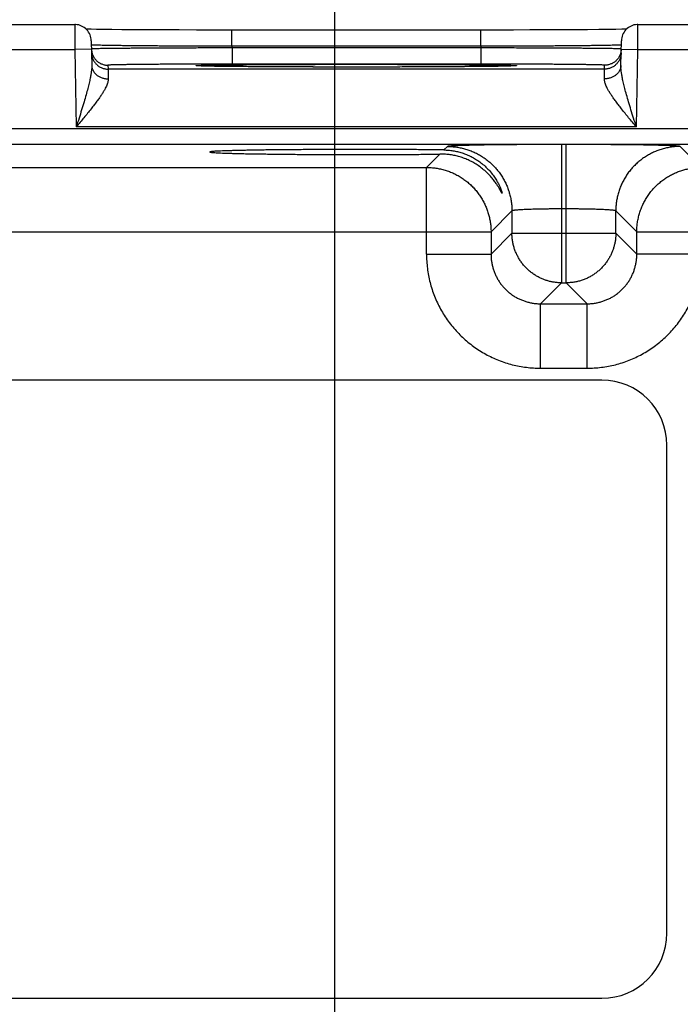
# Model space of a CAD drawing. Header units: inches. Extents: x 0 to 34, y 0 to 22.
# Tile 61 of 75: x 21.2 to 22, y 16.5 to 17.7. Entities that reach past the tile are written whole.
import ezdxf

# ---------------------------------------------------------------- set-up
doc = ezdxf.new("R2010")
doc.units = ezdxf.units.IN
doc.header["$LTSCALE"] = 1.87
doc.header["$MEASUREMENT"] = 0
doc.layers.get('0').update_dxf_attribs({"linetype": 'CONTINUOUS'})
doc.layers.add('DIMENSIONS', color=7, linetype='CONTINUOUS')
doc.styles.get("Standard").update_dxf_attribs({"font": 'txt', "width": 0.8})
doc.dimstyles.new('DIMSTYLE_1', dxfattribs={"dimtxt": 0.125, "dimasz": 0.18, "dimexe": 0.18, "dimexo": 0.0625, "dimgap": 0.09, "dimtad": 0, "dimtih": 1, "dimtoh": 1, "dimdec": 3, "dimzin": 4, "dimdsep": 46, "dimtxsty": 'STANDARD', "dimblk": '_FILLED', "dimblk1": '_FILLED', "dimblk2": '_FILLED', "dimcen": 0.09, "dimadec": 0, "dimazin": 0, "dimtp": 0.01, "dimtm": 0.01, "dimtfac": 1, "dimtdec": 3, "dimtofl": 0, "dimtmove": 0, "dimatfit": 3, "dimldrblk": '_FILLED', "dimfxl": 1, "dimtolj": 1, "dimtzin": 4, "dimarcsym": 0})

# ---------------------------------------------------------------- blocks, each defined once
blk = doc.blocks.new('_FILLED')
at = {"color": 0, "linetype": 'BYBLOCK'}
blk.add_solid([(0, 0), (-1, 0.1736), (-1, -0.1736)], dxfattribs=at)
blk = doc.blocks.new('*D8')
at = {"layer": 'DIMENSIONS', "color": 2, "linetype": 'CONTINUOUS'}
for p, q in [((18.8569, 16.4192), (18.8569, 19.3122)), ((21.6069, 16.4164), (21.6069, 19.3122)), ((18.8569, 19.1872), (19.4583, 19.1872)), ((21.6069, 19.1872), (20.9083, 19.1872))]:
    blk.add_line(p, q, dxfattribs=at)
at = {"layer": 'DIMENSIONS', "color": 2, "linetype": 'CONTINUOUS', "xscale": 0.18, "yscale": 0.18, "zscale": 0.18, "rotation": 180}
blk.add_blockref('_FILLED', (18.8569, 19.1872), dxfattribs=at)
at = {"layer": 'DIMENSIONS', "color": 2, "linetype": 'CONTINUOUS', "xscale": 0.18, "yscale": 0.18, "zscale": 0.18}
blk.add_blockref('_FILLED', (21.6069, 19.1872), dxfattribs=at)
at = {"layer": 'DIMENSIONS', "color": 2, "linetype": 'CONTINUOUS', "width": 0.8}
for s, p in [('[', (20.1458, 19.1247)), (']', (20.7458, 19.1247)), ('2.750', (19.5208, 19.1247)), ('69.85', (20.2458, 19.1247))]:
    blk.add_text(s, height=0.125, dxfattribs=at).set_placement(p)
blk = doc.blocks.new('*D9')
at = {"layer": 'DIMENSIONS', "color": 2, "linetype": 'CONTINUOUS'}
for p, q in [((21.6069, 16.4233), (21.6069, 18.5622)), ((22.3859, 17.7594), (22.3859, 18.5622)), ((21.6069, 18.4372), (21.2469, 18.4372)), ((22.3859, 18.4372), (22.7121, 18.4372))]:
    blk.add_line(p, q, dxfattribs=at)
at = {"layer": 'DIMENSIONS', "color": 2, "linetype": 'CONTINUOUS', "xscale": 0.18, "yscale": 0.18, "zscale": 0.18}
blk.add_blockref('_FILLED', (21.6069, 18.4372), dxfattribs=at)
at = {"layer": 'DIMENSIONS', "color": 2, "linetype": 'CONTINUOUS', "xscale": 0.18, "yscale": 0.18, "zscale": 0.18, "rotation": 180}
blk.add_blockref('_FILLED', (22.3859, 18.4372), dxfattribs=at)
at = {"layer": 'DIMENSIONS', "color": 2, "linetype": 'CONTINUOUS', "width": 0.8}
for s, p in [('[', (23.2996, 18.3747)), (']', (23.8996, 18.3747)), ('.779', (22.7746, 18.3747)), ('19.79', (23.3996, 18.3747))]:
    blk.add_text(s, height=0.125, dxfattribs=at).set_placement(p)

msp = doc.modelspace()

# ---------------------------------------------------------------- linework, layer by layer
at = {"color": 7, "linetype": 'CONTINUOUS'}
for p, q in [((21.0434, 17.6868), (21.2924, 17.6868)), ((21.3122, 17.6811), (21.3063, 17.6812)), ((21.3189, 17.681), (21.3122, 17.6811)), ((21.3272, 17.6809), (21.3189, 17.681)), ((21.3372, 17.6808), (21.3272, 17.6809)), ((21.3492, 17.6806), (21.3372, 17.6808)), ((21.3635, 17.6805), (21.3492, 17.6806)), ((21.3804, 17.6804), (21.3635, 17.6805)), ((21.4003, 17.6803), (21.3804, 17.6804)), ((21.4187, 17.6803), (21.4003, 17.6803)), ((21.4397, 17.6802), (21.4187, 17.6803)), ((21.4634, 17.6802), (21.4397, 17.6802)), ((21.7833, 17.6802), (21.4634, 17.6802)), ((21.4825, 17.6605), (21.4825, 17.6802)), ((21.8009, 17.6802), (21.7833, 17.6802)), ((21.7833, 17.6605), (21.7833, 17.6802)), ((21.8229, 17.6802), (21.8009, 17.6802)), ((21.8426, 17.6803), (21.8229, 17.6802)), ((21.8642, 17.6803), (21.8426, 17.6803)), ((21.8827, 17.6804), (21.8642, 17.6803)), ((21.8987, 17.6805), (21.8827, 17.6804)), ((21.9124, 17.6806), (21.8987, 17.6805)), ((21.9262, 17.6807), (21.9124, 17.6806)), ((21.9376, 17.6809), (21.9262, 17.6807)), ((21.9469, 17.681), (21.9376, 17.6809)), ((21.9541, 17.6811), (21.9469, 17.681)), ((21.9595, 17.6812), (21.9541, 17.6811)), ((21.9734, 17.6868), (22.2569, 17.6868)), ((21.0432, 17.6568), (21.2926, 17.6568)), ((21.3126, 17.6572), (21.2926, 17.6568)), ((21.2926, 17.6568), (21.2942, 17.563)), ((21.3124, 17.6672), (21.313, 17.6374)), ((21.7833, 17.6605), (21.4825, 17.6605)), ((21.4825, 17.6605), (21.4826, 17.6586)), ((21.7833, 17.6586), (21.4826, 17.6586)), ((21.4826, 17.6586), (21.4826, 17.6389)), ((21.7833, 17.6605), (21.7833, 17.6586)), ((21.7833, 17.6586), (21.7833, 17.6389)), ((21.9529, 17.6374), (21.9534, 17.6672)), ((21.9532, 17.6572), (21.9732, 17.6568)), ((21.9716, 17.563), (21.9732, 17.6568)), ((21.9732, 17.6568), (22.2569, 17.6568)), ((21.3326, 17.6376), (21.3327, 17.633)), ((21.9332, 17.633), (21.3327, 17.633)), ((21.4425, 17.6368), (21.4421, 17.6368)), ((21.443, 17.6368), (21.4425, 17.6368)), ((21.4437, 17.6367), (21.443, 17.6368)), ((21.445, 17.6367), (21.4437, 17.6367)), ((21.4466, 17.6366), (21.445, 17.6367)), ((21.4496, 17.6366), (21.4466, 17.6366)), ((21.4546, 17.6364), (21.4496, 17.6366)), ((21.4611, 17.6363), (21.4546, 17.6364)), ((21.4693, 17.6362), (21.4611, 17.6363)), ((21.4795, 17.6361), (21.4693, 17.6362)), ((21.492, 17.6359), (21.4795, 17.6361)), ((21.7833, 17.6389), (21.4826, 17.6389)), ((21.5074, 17.6358), (21.492, 17.6359)), ((21.5221, 17.6357), (21.5074, 17.6358)), ((21.5392, 17.6356), (21.5221, 17.6357)), ((21.5587, 17.6355), (21.5392, 17.6356)), ((21.5808, 17.6355), (21.5587, 17.6355)), ((21.6057, 17.6354), (21.5808, 17.6355)), ((21.6263, 17.6354), (21.6057, 17.6354)), ((21.6458, 17.6354), (21.6263, 17.6354)), ((21.6702, 17.6354), (21.6458, 17.6354)), ((21.6915, 17.6355), (21.6702, 17.6354)), ((21.7103, 17.6355), (21.6915, 17.6355)), ((21.7306, 17.6356), (21.7103, 17.6355)), ((21.7476, 17.6357), (21.7306, 17.6356)), ((21.7642, 17.6359), (21.7476, 17.6357)), ((21.7775, 17.636), (21.7642, 17.6359)), ((21.7884, 17.6361), (21.7775, 17.636)), ((21.7975, 17.6362), (21.7884, 17.6361)), ((21.8049, 17.6363), (21.7975, 17.6362)), ((21.8109, 17.6364), (21.8049, 17.6363)), ((21.8155, 17.6365), (21.8109, 17.6364)), ((21.8178, 17.6366), (21.8155, 17.6365)), ((21.8201, 17.6367), (21.8178, 17.6366)), ((21.8215, 17.6367), (21.8201, 17.6367)), ((21.8224, 17.6368), (21.8215, 17.6367)), ((21.8231, 17.6368), (21.8224, 17.6368)), ((21.8235, 17.6368), (21.8231, 17.6368)), ((21.8238, 17.6368), (21.8235, 17.6368)), ((21.8241, 17.6368), (21.8238, 17.6368)), ((21.8242, 17.6369), (21.8241, 17.6368)), ((21.9332, 17.633), (21.9332, 17.6376)), ((21.9716, 17.563), (21.2942, 17.563)), ((22.0816, 17.5608), (18.4112, 17.5608)), ((22.0816, 17.5418), (18.4112, 17.5418)), ((21.7432, 17.5393), (21.7389, 17.5351)), ((21.8867, 17.5417), (21.8811, 17.5417)), ((21.8811, 17.5417), (21.8811, 17.3743)), ((21.8867, 17.3743), (21.8867, 17.5417)), ((22.0501, 17.514), (22.0247, 17.5393)), ((21.7339, 17.5301), (21.7178, 17.514)), ((21.1201, 17.514), (21.7178, 17.514)), ((21.7178, 17.409), (21.7178, 17.514)), ((21.8211, 17.4613), (21.7958, 17.436)), ((21.8211, 17.4613), (21.8211, 17.4343)), ((21.8867, 17.4637), (21.8811, 17.4637)), ((21.9467, 17.4343), (21.9467, 17.4613)), ((21.9721, 17.436), (21.9467, 17.4613)), ((21.0421, 17.436), (21.7958, 17.436)), ((21.7958, 17.436), (21.7958, 17.409)), ((21.8211, 17.4343), (21.7958, 17.409)), ((21.8211, 17.4343), (21.9467, 17.4343)), ((21.9467, 17.4343), (21.9721, 17.409)), ((21.9721, 17.436), (22.1318, 17.436)), ((21.9721, 17.409), (21.9721, 17.436)), ((21.7178, 17.409), (21.7958, 17.409)), ((22.0501, 17.409), (21.9721, 17.409)), ((21.8811, 17.3743), (21.8558, 17.349)), ((21.8811, 17.3743), (21.8867, 17.3743)), ((21.8867, 17.3743), (21.9121, 17.349)), ((21.8558, 17.349), (21.9121, 17.349)), ((21.8558, 17.271), (21.8558, 17.349)), ((21.9121, 17.271), (21.9121, 17.349)), ((21.8558, 17.271), (21.9121, 17.271)), ((21.9298, 17.2566), (18.544, 17.2566)), ((22.0086, 16.5873), (22.0086, 17.1779)), ((18.544, 16.5086), (21.9298, 16.5086))]:
    msp.add_line(p, q, dxfattribs=at)
for points in [[(21.3124, 17.6672), (21.3123, 17.6691), (21.312, 17.6709), (21.3115, 17.6727), (21.3109, 17.6745), (21.3101, 17.6762), (21.3092, 17.6778), (21.3081, 17.6793), (21.3068, 17.6807), (21.3055, 17.682), (21.304, 17.6832), (21.3024, 17.6842), (21.3007, 17.685), (21.299, 17.6857), (21.2972, 17.6863), (21.2953, 17.6866), (21.2935, 17.6868), (21.2924, 17.6868)], [(21.9734, 17.6868), (21.9724, 17.6868), (21.9705, 17.6866), (21.9687, 17.6863), (21.9669, 17.6857), (21.9651, 17.685), (21.9635, 17.6842), (21.9619, 17.6832), (21.9604, 17.682), (21.959, 17.6807), (21.9578, 17.6793), (21.9567, 17.6778), (21.9557, 17.6762), (21.9549, 17.6745), (21.9543, 17.6727), (21.9538, 17.6709), (21.9535, 17.6691), (21.9534, 17.6672)], [(21.4421, 17.6368), (21.4418, 17.6368), (21.4416, 17.6369), (21.4416, 17.6369), (21.4415, 17.6369), (21.4415, 17.6369), (21.4414, 17.6369)], [(21.8244, 17.6369), (21.8244, 17.6369), (21.8244, 17.6369), (21.8244, 17.6369), (21.8243, 17.6369), (21.8242, 17.6369)]]:
    msp.add_lwpolyline(points, dxfattribs=at)
for centre, start, end in [((21.9298, 17.1779), 0, 90), ((21.9298, 16.5873), 270, 360)]:
    msp.add_arc(centre, 0.0787, start, end, dxfattribs=at)
for points, knots in [([(21.2924, 17.6869), (21.2924, 17.6869), (21.2924, 17.6865), (21.2924, 17.6864), (21.2924, 17.6856), (21.2924, 17.6848), (21.2925, 17.6837), (21.2925, 17.6824), (21.2925, 17.6808), (21.2925, 17.679), (21.2925, 17.6771), (21.2925, 17.6749), (21.2925, 17.6727), (21.2925, 17.6702), (21.2925, 17.6677), (21.2926, 17.6651), (21.2926, 17.6624), (21.2926, 17.6596), (21.2926, 17.6578), (21.2926, 17.6568)], [0, 0, 0, 0, 0.002903, 0.015028, 0.03566, 0.064621, 0.101666, 0.146473, 0.198652, 0.25775, 0.323263, 0.394623, 0.47121, 0.552358, 0.637342, 0.725391, 0.815718, 0.907524, 1, 1, 1, 1]), ([(21.9732, 17.6568), (21.9732, 17.6578), (21.9733, 17.6596), (21.9733, 17.6624), (21.9733, 17.6651), (21.9733, 17.6677), (21.9733, 17.6702), (21.9733, 17.6727), (21.9733, 17.6749), (21.9734, 17.6771), (21.9734, 17.679), (21.9734, 17.6808), (21.9734, 17.6824), (21.9734, 17.6837), (21.9734, 17.6848), (21.9734, 17.6856), (21.9734, 17.6864), (21.9734, 17.6865), (21.9734, 17.6869), (21.9734, 17.6869)], [0, 0, 0, 0, 0.092476, 0.184282, 0.274609, 0.362658, 0.447642, 0.52879, 0.605377, 0.676737, 0.74225, 0.801348, 0.853527, 0.898334, 0.935379, 0.96434, 0.984972, 0.997097, 1, 1, 1, 1]), ([(21.3126, 17.6572), (21.3126, 17.6566), (21.3127, 17.6553), (21.313, 17.6538), (21.3132, 17.653), (21.3132, 17.6527)], [0, 0, 0, 0, 0.41218, 0.843207, 1, 1, 1, 1]), ([(21.4825, 17.6605), (21.4791, 17.6605), (21.4723, 17.6605), (21.462, 17.6606), (21.4519, 17.6606), (21.4419, 17.6606), (21.432, 17.6607), (21.4223, 17.6607), (21.4128, 17.6608), (21.4036, 17.6608), (21.3947, 17.6609), (21.3861, 17.6609), (21.3778, 17.661), (21.3699, 17.6611), (21.3625, 17.6611), (21.3554, 17.6612), (21.3489, 17.6613), (21.3428, 17.6614), (21.3372, 17.6614), (21.3322, 17.6615), (21.3277, 17.6616), (21.3238, 17.6617), (21.3204, 17.6618), (21.3177, 17.6618), (21.3156, 17.6619), (21.3139, 17.6619), (21.3133, 17.6621), (21.3128, 17.6621)], [0, 0, 0, 0, 0.060528, 0.120839, 0.180702, 0.239899, 0.298212, 0.355427, 0.411331, 0.46572, 0.518396, 0.569169, 0.617858, 0.66429, 0.708302, 0.749738, 0.788449, 0.824295, 0.857148, 0.886884, 0.913392, 0.936574, 0.956342, 0.972622, 0.985353, 0.994489, 1, 1, 1, 1]), ([(21.4826, 17.6586), (21.4791, 17.6586), (21.4723, 17.6586), (21.4621, 17.6585), (21.4519, 17.6585), (21.4419, 17.6585), (21.432, 17.6584), (21.4223, 17.6584), (21.4129, 17.6584), (21.4036, 17.6583), (21.3947, 17.6583), (21.3861, 17.6582), (21.3779, 17.6582), (21.37, 17.6581), (21.3625, 17.6581), (21.3555, 17.658), (21.3489, 17.658), (21.3429, 17.6579), (21.3373, 17.6578), (21.3323, 17.6578), (21.3278, 17.6577), (21.3239, 17.6577), (21.3205, 17.6576), (21.3177, 17.6575), (21.3156, 17.6574), (21.314, 17.6575), (21.3133, 17.6573), (21.3129, 17.6573)], [0, 0, 0, 0, 0.060538, 0.120854, 0.180718, 0.23991, 0.298217, 0.355429, 0.411337, 0.465733, 0.518414, 0.569192, 0.617888, 0.66433, 0.708353, 0.749799, 0.788516, 0.824366, 0.857219, 0.886954, 0.913461, 0.936638, 0.956398, 0.972667, 0.985386, 0.994508, 1, 1, 1, 1]), ([(21.953, 17.6621), (21.9526, 17.6621), (21.952, 17.6619), (21.9503, 17.6619), (21.9482, 17.6618), (21.9454, 17.6618), (21.9421, 17.6617), (21.9381, 17.6616), (21.9337, 17.6615), (21.9286, 17.6614), (21.923, 17.6614), (21.917, 17.6613), (21.9104, 17.6612), (21.9034, 17.6611), (21.8959, 17.6611), (21.8881, 17.661), (21.8798, 17.6609), (21.8712, 17.6609), (21.8623, 17.6608), (21.8531, 17.6608), (21.8436, 17.6607), (21.8339, 17.6607), (21.824, 17.6606), (21.814, 17.6606), (21.8038, 17.6606), (21.7936, 17.6605), (21.7867, 17.6605), (21.7833, 17.6605)], [0, 0, 0, 0, 0.005511, 0.014645, 0.027373, 0.043649, 0.063411, 0.086586, 0.113085, 0.142809, 0.175649, 0.211483, 0.250183, 0.29161, 0.335619, 0.382053, 0.430748, 0.481531, 0.534218, 0.588618, 0.644533, 0.701756, 0.760079, 0.819284, 0.879154, 0.939469, 1, 1, 1, 1]), ([(21.9529, 17.6573), (21.9525, 17.6573), (21.9519, 17.6575), (21.9502, 17.6574), (21.9481, 17.6575), (21.9453, 17.6576), (21.942, 17.6577), (21.9381, 17.6577), (21.9336, 17.6578), (21.9285, 17.6578), (21.923, 17.6579), (21.9169, 17.658), (21.9104, 17.658), (21.9033, 17.6581), (21.8959, 17.6581), (21.888, 17.6582), (21.8797, 17.6582), (21.8711, 17.6583), (21.8622, 17.6583), (21.853, 17.6584), (21.8435, 17.6584), (21.8338, 17.6584), (21.8239, 17.6585), (21.8139, 17.6585), (21.8038, 17.6585), (21.7935, 17.6586), (21.7867, 17.6586), (21.7833, 17.6586)], [0, 0, 0, 0, 0.005491, 0.014611, 0.027327, 0.043592, 0.063346, 0.086516, 0.113014, 0.142738, 0.175578, 0.211415, 0.250121, 0.291559, 0.335579, 0.382024, 0.430726, 0.481514, 0.534205, 0.58861, 0.644527, 0.701749, 0.760066, 0.819267, 0.879138, 0.93946, 1, 1, 1, 1]), ([(21.9532, 17.6572), (21.9532, 17.6566), (21.9531, 17.6553), (21.9529, 17.6538), (21.9527, 17.653), (21.9526, 17.6527)], [0, 0, 0, 0, 0.41218, 0.843207, 1, 1, 1, 1]), ([(21.3127, 17.6526), (21.3127, 17.652), (21.3128, 17.6507), (21.3131, 17.6487), (21.3136, 17.6469), (21.3143, 17.645), (21.3151, 17.6433), (21.3162, 17.6416), (21.3173, 17.6401), (21.3186, 17.6387), (21.3201, 17.6374), (21.3217, 17.6362), (21.3233, 17.6352), (21.3251, 17.6344), (21.3269, 17.6338), (21.3288, 17.6333), (21.3307, 17.633), (21.332, 17.633), (21.3327, 17.633)], [0, 0, 0, 0, 0.0625, 0.125, 0.1875, 0.25, 0.312501, 0.375001, 0.437501, 0.500001, 0.562501, 0.625001, 0.6875, 0.75, 0.8125, 0.875, 0.9375, 1, 1, 1, 1]), ([(21.3132, 17.6527), (21.3133, 17.6523), (21.3136, 17.6513), (21.3142, 17.6497), (21.3151, 17.648), (21.3161, 17.6463), (21.3172, 17.6448), (21.3186, 17.6433), (21.32, 17.642), (21.3216, 17.6409), (21.3233, 17.6399), (21.325, 17.6391), (21.3269, 17.6384), (21.3287, 17.638), (21.3307, 17.6377), (21.332, 17.6376), (21.3326, 17.6376)], [0, 0, 0, 0, 0.046657, 0.11999, 0.193322, 0.266656, 0.339989, 0.413323, 0.486657, 0.559991, 0.633325, 0.70666, 0.779995, 0.85333, 0.926665, 1, 1, 1, 1]), ([(21.9526, 17.6527), (21.9525, 17.6523), (21.9522, 17.6513), (21.9516, 17.6497), (21.9508, 17.648), (21.9498, 17.6463), (21.9486, 17.6448), (21.9473, 17.6433), (21.9458, 17.642), (21.9443, 17.6409), (21.9426, 17.6399), (21.9408, 17.6391), (21.939, 17.6384), (21.9371, 17.638), (21.9352, 17.6377), (21.9339, 17.6376), (21.9332, 17.6376)], [0, 0, 0, 0, 0.046657, 0.119989, 0.193322, 0.266656, 0.339989, 0.413323, 0.486657, 0.559991, 0.633325, 0.70666, 0.779995, 0.85333, 0.926665, 1, 1, 1, 1]), ([(21.9532, 17.6526), (21.9531, 17.652), (21.9531, 17.6507), (21.9527, 17.6487), (21.9522, 17.6469), (21.9516, 17.645), (21.9507, 17.6433), (21.9497, 17.6416), (21.9485, 17.6401), (21.9472, 17.6387), (21.9458, 17.6374), (21.9442, 17.6362), (21.9425, 17.6352), (21.9407, 17.6344), (21.9389, 17.6338), (21.937, 17.6333), (21.9351, 17.633), (21.9338, 17.633), (21.9332, 17.633)], [0, 0, 0, 0, 0.0625, 0.125, 0.187501, 0.250001, 0.312501, 0.375001, 0.437501, 0.500001, 0.562501, 0.625001, 0.687501, 0.750001, 0.8125, 0.875, 0.9375, 1, 1, 1, 1]), ([(21.313, 17.6374), (21.313, 17.6364), (21.3129, 17.6342), (21.3126, 17.6306), (21.312, 17.6264), (21.3111, 17.6215), (21.3098, 17.6158), (21.3082, 17.6091), (21.3061, 17.6015), (21.3036, 17.5929), (21.3007, 17.5834), (21.2976, 17.5733), (21.2954, 17.5665), (21.2942, 17.563)], [0, 0, 0, 0, 0.039126, 0.085558, 0.140456, 0.205046, 0.280706, 0.369034, 0.471645, 0.588768, 0.718355, 0.856796, 1, 1, 1, 1]), ([(21.313, 17.6374), (21.313, 17.6369), (21.313, 17.6358), (21.3134, 17.6342), (21.3139, 17.6327), (21.3145, 17.6311), (21.3154, 17.6297), (21.3164, 17.6283), (21.3176, 17.627), (21.3189, 17.6258), (21.3204, 17.6248), (21.3219, 17.6238), (21.3236, 17.623), (21.3254, 17.6223), (21.3272, 17.6218), (21.3291, 17.6214), (21.331, 17.6212), (21.3323, 17.6212), (21.3329, 17.6212)], [0, 0, 0, 0, 0.056706, 0.11365, 0.171055, 0.229125, 0.288031, 0.347905, 0.40884, 0.470883, 0.534038, 0.598269, 0.663501, 0.729626, 0.796507, 0.863984, 0.931878, 1, 1, 1, 1]), ([(21.4826, 17.6389), (21.4796, 17.6389), (21.4736, 17.6389), (21.4646, 17.6389), (21.4557, 17.6389), (21.4468, 17.6389), (21.4381, 17.6389), (21.4295, 17.6389), (21.4211, 17.6388), (21.413, 17.6388), (21.4051, 17.6388), (21.3975, 17.6387), (21.3902, 17.6387), (21.3832, 17.6386), (21.3766, 17.6386), (21.3704, 17.6385), (21.3646, 17.6384), (21.3593, 17.6384), (21.3544, 17.6383), (21.3499, 17.6382), (21.346, 17.6382), (21.3425, 17.6381), (21.3395, 17.638), (21.3371, 17.638), (21.3353, 17.6379), (21.3338, 17.6378), (21.3332, 17.6377), (21.3326, 17.6377), (21.3326, 17.6376)], [0, 0, 0, 0, 0.059908, 0.119852, 0.179535, 0.238668, 0.296971, 0.354167, 0.410028, 0.464378, 0.517038, 0.567826, 0.616544, 0.663001, 0.707026, 0.748469, 0.78718, 0.823013, 0.855835, 0.885516, 0.911953, 0.935069, 0.954782, 0.971001, 0.983659, 0.992708, 0.998133, 1, 1, 1, 1]), ([(21.3327, 17.633), (21.3327, 17.6329), (21.3327, 17.6326), (21.3327, 17.632), (21.3327, 17.631), (21.3328, 17.6297), (21.3328, 17.6281), (21.3328, 17.6261), (21.3329, 17.6237), (21.3329, 17.622), (21.3329, 17.6212)], [0, 0, 0, 0, 0.01936, 0.069832, 0.151151, 0.26289, 0.404464, 0.575135, 0.77401, 1, 1, 1, 1]), ([(21.4414, 17.6368), (21.4411, 17.6369), (21.4405, 17.6369), (21.4399, 17.6369), (21.439, 17.6371), (21.4399, 17.6373), (21.4407, 17.6373), (21.4424, 17.6374), (21.4446, 17.6375), (21.4476, 17.6376), (21.4511, 17.6377), (21.4553, 17.6378), (21.46, 17.6379), (21.4654, 17.6379), (21.4713, 17.638), (21.4778, 17.6381), (21.4848, 17.6382), (21.4923, 17.6383), (21.5002, 17.6383), (21.5087, 17.6384), (21.5175, 17.6385), (21.5267, 17.6385), (21.5363, 17.6386), (21.5462, 17.6386), (21.5565, 17.6386), (21.5669, 17.6387), (21.5776, 17.6387), (21.5885, 17.6387), (21.5995, 17.6388), (21.6106, 17.6388), (21.6218, 17.6388), (21.6292, 17.6388), (21.6329, 17.6388)], [0, 0, 0, 0, 0.004815, 0.009863, 0.011614, 0.013357, 0.018395, 0.026755, 0.038406, 0.053312, 0.07143, 0.092693, 0.117028, 0.144359, 0.17459, 0.207615, 0.243324, 0.281601, 0.322313, 0.365329, 0.4105, 0.457658, 0.506632, 0.557268, 0.609414, 0.662921, 0.717602, 0.77322, 0.829524, 0.886263, 0.943177, 1, 1, 1, 1]), ([(21.5215, 17.6357), (21.5201, 17.6357), (21.5158, 17.6357), (21.5087, 17.6358), (21.5003, 17.6359), (21.4923, 17.6359), (21.4848, 17.636), (21.4778, 17.6361), (21.4713, 17.6362), (21.4654, 17.6362), (21.4601, 17.6363), (21.4553, 17.6364), (21.4511, 17.6365), (21.4476, 17.6366), (21.4446, 17.6367), (21.4427, 17.6368), (21.4417, 17.6368), (21.4414, 17.6368)], [0, 0, 0, 0, 0.050763, 0.161463, 0.266882, 0.366655, 0.460461, 0.547983, 0.628922, 0.703016, 0.770007, 0.829653, 0.881769, 0.926183, 0.962729, 0.991295, 1, 1, 1, 1]), ([(21.6286, 17.6354), (21.6263, 17.6354), (21.6203, 17.6354), (21.6106, 17.6354), (21.5995, 17.6354), (21.5885, 17.6354), (21.5777, 17.6355), (21.567, 17.6355), (21.5565, 17.6355), (21.5463, 17.6356), (21.5363, 17.6356), (21.5281, 17.6357), (21.5232, 17.6357), (21.5215, 17.6357)], [0, 0, 0, 0, 0.063752, 0.167815, 0.271555, 0.374496, 0.476184, 0.576172, 0.674027, 0.769409, 0.862037, 0.951627, 1, 1, 1, 1]), ([(21.6329, 17.6388), (21.6366, 17.6388), (21.6441, 17.6388), (21.6552, 17.6388), (21.6663, 17.6388), (21.6773, 17.6387), (21.6882, 17.6387), (21.6989, 17.6387), (21.7094, 17.6386), (21.7196, 17.6386), (21.7295, 17.6386), (21.7391, 17.6385), (21.7483, 17.6385), (21.7572, 17.6384), (21.7656, 17.6383), (21.7736, 17.6383), (21.7811, 17.6382), (21.788, 17.6381), (21.7945, 17.638), (21.8004, 17.6379), (21.8058, 17.6379), (21.8106, 17.6378), (21.8147, 17.6377), (21.8183, 17.6376), (21.8212, 17.6375), (21.8234, 17.6374), (21.8252, 17.6373), (21.8259, 17.6373), (21.8268, 17.6371), (21.8259, 17.6369), (21.8254, 17.6369), (21.8247, 17.6369), (21.8244, 17.6368)], [0, 0, 0, 0, 0.056811, 0.113706, 0.170423, 0.226704, 0.2823, 0.336966, 0.390466, 0.442614, 0.493256, 0.542238, 0.589401, 0.634577, 0.677598, 0.718315, 0.756597, 0.792314, 0.825345, 0.855582, 0.88292, 0.907262, 0.92853, 0.946655, 0.961569, 0.973227, 0.981595, 0.986643, 0.988393, 0.990136, 0.995175, 1, 1, 1, 1]), ([(21.745, 17.6357), (21.7431, 17.6357), (21.7379, 17.6357), (21.7295, 17.6356), (21.7196, 17.6356), (21.7094, 17.6355), (21.6989, 17.6355), (21.6882, 17.6355), (21.6773, 17.6354), (21.6663, 17.6354), (21.6552, 17.6354), (21.6453, 17.6354), (21.6391, 17.6354), (21.6367, 17.6354)], [0, 0, 0, 0, 0.053025, 0.141649, 0.233278, 0.327642, 0.424467, 0.523419, 0.624064, 0.725952, 0.828627, 0.931617, 1, 1, 1, 1]), ([(21.8244, 17.6368), (21.8242, 17.6368), (21.8231, 17.6368), (21.8212, 17.6367), (21.8183, 17.6366), (21.8147, 17.6365), (21.8106, 17.6364), (21.8058, 17.6363), (21.8004, 17.6362), (21.7945, 17.6362), (21.7881, 17.6361), (21.7811, 17.636), (21.7736, 17.6359), (21.7656, 17.6359), (21.7572, 17.6358), (21.7503, 17.6357), (21.7461, 17.6357), (21.745, 17.6357)], [0, 0, 0, 0, 0.008724, 0.037482, 0.074275, 0.118997, 0.171481, 0.231547, 0.299009, 0.373629, 0.455142, 0.543286, 0.637764, 0.738254, 0.84443, 0.955926, 1, 1, 1, 1]), ([(21.9332, 17.6376), (21.9332, 17.6377), (21.9327, 17.6377), (21.9321, 17.6378), (21.9306, 17.6379), (21.9288, 17.638), (21.9263, 17.638), (21.9234, 17.6381), (21.9199, 17.6382), (21.9159, 17.6382), (21.9115, 17.6383), (21.9066, 17.6384), (21.9012, 17.6384), (21.8954, 17.6385), (21.8892, 17.6386), (21.8826, 17.6386), (21.8756, 17.6387), (21.8684, 17.6387), (21.8607, 17.6388), (21.8529, 17.6388), (21.8447, 17.6388), (21.8363, 17.6389), (21.8278, 17.6389), (21.819, 17.6389), (21.8102, 17.6389), (21.8013, 17.6389), (21.7923, 17.6389), (21.7863, 17.6389), (21.7833, 17.6389)], [0, 0, 0, 0, 0.001867, 0.007292, 0.016339, 0.028995, 0.045211, 0.064922, 0.088036, 0.114473, 0.144153, 0.176973, 0.212805, 0.251515, 0.292957, 0.336981, 0.383437, 0.432155, 0.482942, 0.535601, 0.589949, 0.64581, 0.703009, 0.761316, 0.820455, 0.880143, 0.94009, 1, 1, 1, 1]), ([(21.9529, 17.6374), (21.9529, 17.6369), (21.9528, 17.6358), (21.9525, 17.6342), (21.952, 17.6327), (21.9513, 17.6311), (21.9505, 17.6297), (21.9494, 17.6283), (21.9483, 17.627), (21.9469, 17.6258), (21.9455, 17.6248), (21.9439, 17.6238), (21.9422, 17.623), (21.9405, 17.6223), (21.9387, 17.6218), (21.9368, 17.6214), (21.9348, 17.6212), (21.9335, 17.6212), (21.9329, 17.6212)], [0, 0, 0, 0, 0.056705, 0.113647, 0.171051, 0.22912, 0.288025, 0.347899, 0.408834, 0.470877, 0.534032, 0.598263, 0.663495, 0.729621, 0.796503, 0.863981, 0.931877, 1, 1, 1, 1]), ([(21.9329, 17.6212), (21.9329, 17.622), (21.933, 17.6237), (21.933, 17.6261), (21.9331, 17.6281), (21.9331, 17.6297), (21.9331, 17.631), (21.9331, 17.632), (21.9332, 17.6326), (21.9332, 17.6329), (21.9332, 17.633)], [0, 0, 0, 0, 0.225993, 0.424866, 0.595536, 0.73711, 0.848849, 0.930168, 0.98064, 1, 1, 1, 1]), ([(21.9716, 17.563), (21.9705, 17.5665), (21.9683, 17.5733), (21.9651, 17.5834), (21.9623, 17.5929), (21.9597, 17.6015), (21.9577, 17.6091), (21.956, 17.6158), (21.9547, 17.6215), (21.9538, 17.6264), (21.9532, 17.6306), (21.9529, 17.6342), (21.9529, 17.6364), (21.9529, 17.6374)], [0, 0, 0, 0, 0.143204, 0.281645, 0.411233, 0.528356, 0.630968, 0.719295, 0.794955, 0.859545, 0.914442, 0.960874, 1, 1, 1, 1]), ([(21.3329, 17.6212), (21.333, 17.6206), (21.3329, 17.6195), (21.3326, 17.6177), (21.332, 17.6157), (21.3312, 17.6134), (21.3301, 17.6109), (21.3286, 17.6082), (21.3268, 17.6051), (21.3247, 17.6017), (21.3221, 17.5979), (21.3191, 17.5938), (21.3158, 17.5894), (21.312, 17.5846), (21.3079, 17.5794), (21.3035, 17.5741), (21.2989, 17.5686), (21.2958, 17.5648), (21.2942, 17.563)], [0, 0, 0, 0, 0.022836, 0.048487, 0.077681, 0.111126, 0.149489, 0.193441, 0.243616, 0.300576, 0.364772, 0.436485, 0.515733, 0.60223, 0.695266, 0.793669, 0.8958, 1, 1, 1, 1]), ([(21.9716, 17.563), (21.97, 17.5648), (21.9669, 17.5686), (21.9623, 17.5741), (21.9579, 17.5794), (21.9538, 17.5846), (21.9501, 17.5894), (21.9467, 17.5938), (21.9437, 17.5979), (21.9412, 17.6017), (21.939, 17.6051), (21.9372, 17.6082), (21.9358, 17.6109), (21.9346, 17.6134), (21.9338, 17.6157), (21.9333, 17.6177), (21.9329, 17.6195), (21.9329, 17.6206), (21.9329, 17.6212)], [0, 0, 0, 0, 0.104199, 0.20633, 0.304733, 0.39777, 0.484267, 0.563515, 0.635228, 0.699423, 0.756384, 0.806559, 0.850511, 0.888874, 0.92232, 0.951514, 0.977164, 1, 1, 1, 1]), ([(21.8811, 17.5417), (21.8783, 17.5417), (21.8727, 17.5417), (21.8642, 17.5417), (21.8557, 17.5417), (21.8474, 17.5416), (21.8391, 17.5416), (21.831, 17.5415), (21.8231, 17.5415), (21.8155, 17.5414), (21.8081, 17.5413), (21.8009, 17.5413), (21.7941, 17.5412), (21.7876, 17.5411), (21.7815, 17.541), (21.7758, 17.5409), (21.7705, 17.5407), (21.7656, 17.5406), (21.7611, 17.5405), (21.7572, 17.5404), (21.7536, 17.5402), (21.7506, 17.5401), (21.7481, 17.5399), (21.7461, 17.5398), (21.7447, 17.5397), (21.7438, 17.5395), (21.7433, 17.5394), (21.7432, 17.5393)], [0, 0, 0, 0, 0.061434, 0.122964, 0.184265, 0.245018, 0.304901, 0.363602, 0.420829, 0.476374, 0.530059, 0.581714, 0.631147, 0.678147, 0.722526, 0.76411, 0.802723, 0.838213, 0.870458, 0.89935, 0.924784, 0.946664, 0.964878, 0.979334, 0.989991, 0.996851, 1, 1, 1, 1]), ([(21.7432, 17.5393), (21.745, 17.5393), (21.7487, 17.5392), (21.7543, 17.5386), (21.7597, 17.5376), (21.7651, 17.5362), (21.7704, 17.5345), (21.7756, 17.5323), (21.7806, 17.5298), (21.7854, 17.527), (21.7899, 17.5238), (21.7943, 17.5203), (21.7983, 17.5165), (21.8021, 17.5125), (21.8056, 17.5081), (21.8088, 17.5035), (21.8117, 17.4987), (21.8142, 17.4938), (21.8163, 17.4886), (21.818, 17.4833), (21.8194, 17.4779), (21.8204, 17.4725), (21.821, 17.4669), (21.8211, 17.4632), (21.8211, 17.4613)], [0, 0, 0, 0, 0.045451, 0.090903, 0.136356, 0.181809, 0.227264, 0.272719, 0.318175, 0.363632, 0.409088, 0.454546, 0.500003, 0.54546, 0.590917, 0.636373, 0.681829, 0.727285, 0.772739, 0.818193, 0.863646, 0.909099, 0.95455, 1, 1, 1, 1]), ([(22.0247, 17.5393), (22.0246, 17.5394), (22.0241, 17.5395), (22.0232, 17.5397), (22.0217, 17.5398), (22.0197, 17.5399), (22.0172, 17.5401), (22.0142, 17.5402), (22.0107, 17.5404), (22.0067, 17.5405), (22.0023, 17.5406), (21.9974, 17.5407), (21.9921, 17.5409), (21.9863, 17.541), (21.9802, 17.5411), (21.9737, 17.5412), (21.9669, 17.5413), (21.9598, 17.5413), (21.9524, 17.5414), (21.9447, 17.5415), (21.9368, 17.5415), (21.9287, 17.5416), (21.9205, 17.5416), (21.9121, 17.5417), (21.9037, 17.5417), (21.8952, 17.5417), (21.8895, 17.5417), (21.8867, 17.5417)], [0, 0, 0, 0, 0.003149, 0.010009, 0.020666, 0.035122, 0.053335, 0.075216, 0.10065, 0.129542, 0.161787, 0.197277, 0.23589, 0.277474, 0.321853, 0.368853, 0.418285, 0.469941, 0.523625, 0.579171, 0.636398, 0.695098, 0.754982, 0.815734, 0.877035, 0.938565, 1, 1, 1, 1]), ([(22.0247, 17.5393), (22.0228, 17.5393), (22.0191, 17.5392), (22.0136, 17.5386), (22.0081, 17.5376), (22.0027, 17.5362), (21.9974, 17.5345), (21.9923, 17.5323), (21.9873, 17.5298), (21.9825, 17.527), (21.9779, 17.5238), (21.9736, 17.5203), (21.9695, 17.5165), (21.9657, 17.5125), (21.9622, 17.5081), (21.959, 17.5035), (21.9562, 17.4987), (21.9537, 17.4938), (21.9516, 17.4886), (21.9498, 17.4833), (21.9484, 17.4779), (21.9474, 17.4725), (21.9468, 17.4669), (21.9467, 17.4632), (21.9467, 17.4613)], [0, 0, 0, 0, 0.045451, 0.090903, 0.136356, 0.181809, 0.227264, 0.272719, 0.318175, 0.363632, 0.409088, 0.454546, 0.500003, 0.54546, 0.590917, 0.636373, 0.681829, 0.727285, 0.772739, 0.818193, 0.863646, 0.909099, 0.95455, 1, 1, 1, 1]), ([(21.6329, 17.5357), (21.6294, 17.5357), (21.6224, 17.5357), (21.612, 17.5357), (21.6016, 17.5357), (21.5914, 17.5356), (21.5813, 17.5356), (21.5713, 17.5355), (21.5616, 17.5354), (21.5521, 17.5354), (21.543, 17.5353), (21.5341, 17.5352), (21.5256, 17.5351), (21.5174, 17.535), (21.5097, 17.5348), (21.5024, 17.5347), (21.4955, 17.5346), (21.4892, 17.5344), (21.4833, 17.5343), (21.478, 17.5341), (21.4732, 17.534), (21.469, 17.5338), (21.4653, 17.5336), (21.4622, 17.5335), (21.4598, 17.5333), (21.4579, 17.5332), (21.4568, 17.5328), (21.4559, 17.5329), (21.4558, 17.5326), (21.4558, 17.5326)], [0, 0, 0, 0, 0.059176, 0.118213, 0.176799, 0.234707, 0.291874, 0.348012, 0.402852, 0.456338, 0.508248, 0.55831, 0.606426, 0.652461, 0.696173, 0.737407, 0.77611, 0.81208, 0.845154, 0.875302, 0.902387, 0.926271, 0.946919, 0.964263, 0.978212, 0.988734, 0.995821, 0.999479, 1, 1, 1, 1]), ([(21.4558, 17.5326), (21.4558, 17.5326), (21.4559, 17.5323), (21.4568, 17.5324), (21.4579, 17.5321), (21.4598, 17.532), (21.4622, 17.5318), (21.4653, 17.5316), (21.469, 17.5314), (21.4732, 17.5313), (21.478, 17.5311), (21.4833, 17.531), (21.4892, 17.5308), (21.4955, 17.5307), (21.5024, 17.5305), (21.5097, 17.5304), (21.5174, 17.5303), (21.5256, 17.5302), (21.5341, 17.53), (21.543, 17.5299), (21.5521, 17.5299), (21.5616, 17.5298), (21.5713, 17.5297), (21.5813, 17.5297), (21.5914, 17.5296), (21.6016, 17.5296), (21.612, 17.5295), (21.6224, 17.5295), (21.6294, 17.5295), (21.6329, 17.5295)], [0, 0, 0, 0, 0.000512, 0.004171, 0.011258, 0.02178, 0.035729, 0.053073, 0.073721, 0.097605, 0.12469, 0.154839, 0.187913, 0.223883, 0.262587, 0.303821, 0.347533, 0.393569, 0.441685, 0.491747, 0.543658, 0.597145, 0.651985, 0.708123, 0.765291, 0.8232, 0.881786, 0.940823, 1, 1, 1, 1]), ([(21.7389, 17.5351), (21.7361, 17.5351), (21.7304, 17.5352), (21.7216, 17.5353), (21.7125, 17.5354), (21.7032, 17.5355), (21.6936, 17.5355), (21.6838, 17.5356), (21.6738, 17.5356), (21.6637, 17.5357), (21.6535, 17.5357), (21.6432, 17.5357), (21.6364, 17.5357), (21.6329, 17.5357)], [0, 0, 0, 0, 0.079732, 0.162643, 0.248322, 0.336606, 0.427164, 0.519585, 0.613722, 0.709151, 0.805511, 0.902621, 1, 1, 1, 1]), ([(21.6329, 17.5295), (21.6362, 17.5295), (21.6427, 17.5295), (21.6524, 17.5295), (21.6621, 17.5296), (21.6716, 17.5296), (21.6811, 17.5296), (21.6904, 17.5297), (21.6995, 17.5297), (21.7085, 17.5298), (21.7172, 17.5299), (21.7256, 17.53), (21.7312, 17.53), (21.7339, 17.5301)], [0, 0, 0, 0, 0.096663, 0.193088, 0.288848, 0.38378, 0.477565, 0.569824, 0.660426, 0.749004, 0.835261, 0.91905, 1, 1, 1, 1]), ([(21.8092, 17.4827), (21.8092, 17.4827), (21.8092, 17.4827), (21.809, 17.4825), (21.8088, 17.4831), (21.8084, 17.4837), (21.8077, 17.485), (21.8068, 17.4867), (21.8055, 17.4891), (21.8036, 17.4921), (21.8012, 17.4959), (21.7979, 17.5002), (21.794, 17.5047), (21.7894, 17.5092), (21.7844, 17.5133), (21.7792, 17.5171), (21.7737, 17.5203), (21.7681, 17.5231), (21.7624, 17.5254), (21.7567, 17.5272), (21.7509, 17.5286), (21.7452, 17.5295), (21.7395, 17.53), (21.7358, 17.5301), (21.7339, 17.5301)], [0, 0, 0, 0, 0.000135, 0.001567, 0.0056, 0.014286, 0.028411, 0.049006, 0.077358, 0.114863, 0.162687, 0.220565, 0.286375, 0.355108, 0.424029, 0.492623, 0.560306, 0.626796, 0.692024, 0.755962, 0.818664, 0.880149, 0.940574, 1, 1, 1, 1]), ([(21.7389, 17.5351), (21.7407, 17.5351), (21.7443, 17.5349), (21.7498, 17.5342), (21.7553, 17.5331), (21.7608, 17.5316), (21.7664, 17.5296), (21.7718, 17.5271), (21.7772, 17.5241), (21.7824, 17.5206), (21.7874, 17.5166), (21.7921, 17.5121), (21.7963, 17.5073), (21.8, 17.5024), (21.8029, 17.4977), (21.8051, 17.4937), (21.8066, 17.4903), (21.8077, 17.4877), (21.8084, 17.4857), (21.8089, 17.4843), (21.809, 17.4834), (21.8093, 17.4829), (21.8092, 17.4827)], [0, 0, 0, 0, 0.057595, 0.116225, 0.175984, 0.237065, 0.299531, 0.363483, 0.42895, 0.495929, 0.564194, 0.633271, 0.702773, 0.769565, 0.828806, 0.878052, 0.917042, 0.946904, 0.969, 0.984593, 0.994746, 1, 1, 1, 1]), ([(21.7178, 17.514), (21.7197, 17.514), (21.7235, 17.5138), (21.7291, 17.5132), (21.7347, 17.5122), (21.7402, 17.5107), (21.7456, 17.5089), (21.7509, 17.5067), (21.7559, 17.5041), (21.7608, 17.5011), (21.7654, 17.4978), (21.7698, 17.4942), (21.7739, 17.4902), (21.7777, 17.486), (21.7812, 17.4814), (21.7843, 17.4768), (21.787, 17.472), (21.7894, 17.4671), (21.7913, 17.4621), (21.7929, 17.4571), (21.7942, 17.4519), (21.7951, 17.4466), (21.7957, 17.4413), (21.7958, 17.4378), (21.7958, 17.436)], [0, 0, 0, 0, 0.04636, 0.092783, 0.139245, 0.185722, 0.23219, 0.278627, 0.325008, 0.371325, 0.417652, 0.464107, 0.510807, 0.557696, 0.604351, 0.650319, 0.695203, 0.739078, 0.78237, 0.825541, 0.869011, 0.912731, 0.956464, 1, 1, 1, 1]), ([(21.9721, 17.436), (21.9721, 17.4379), (21.9722, 17.4417), (21.9728, 17.4473), (21.9739, 17.4529), (21.9753, 17.4584), (21.9771, 17.4638), (21.9794, 17.4691), (21.982, 17.4741), (21.9849, 17.479), (21.9882, 17.4836), (21.9919, 17.488), (21.9958, 17.4921), (22.0001, 17.4959), (22.0046, 17.4994), (22.0093, 17.5025), (22.0141, 17.5052), (22.0189, 17.5075), (22.0239, 17.5095), (22.0289, 17.5111), (22.0341, 17.5124), (22.0394, 17.5133), (22.0447, 17.5138), (22.0483, 17.514), (22.0501, 17.514)], [0, 0, 0, 0, 0.04636, 0.092783, 0.139245, 0.185722, 0.23219, 0.278627, 0.325008, 0.371325, 0.417652, 0.464107, 0.510807, 0.557696, 0.604351, 0.650319, 0.695203, 0.739078, 0.78237, 0.825541, 0.869011, 0.912731, 0.956464, 1, 1, 1, 1]), ([(21.8811, 17.4637), (21.8796, 17.4637), (21.8765, 17.4637), (21.8719, 17.4637), (21.8673, 17.4637), (21.8628, 17.4636), (21.8585, 17.4635), (21.8542, 17.4635), (21.8502, 17.4634), (21.8463, 17.4633), (21.8426, 17.4632), (21.8392, 17.463), (21.836, 17.4629), (21.8331, 17.4628), (21.8304, 17.4626), (21.8281, 17.4624), (21.8261, 17.4623), (21.8245, 17.4621), (21.8231, 17.4619), (21.8221, 17.4618), (21.8215, 17.4616), (21.8212, 17.4614), (21.8211, 17.4613)], [0, 0, 0, 0, 0.077359, 0.154257, 0.230226, 0.304815, 0.377577, 0.44807, 0.515871, 0.580574, 0.64179, 0.699151, 0.752312, 0.800953, 0.844783, 0.883541, 0.916999, 0.944963, 0.967277, 0.983842, 0.994645, 1, 1, 1, 1]), ([(21.9467, 17.4613), (21.9467, 17.4614), (21.9463, 17.4616), (21.9457, 17.4618), (21.9447, 17.4619), (21.9434, 17.4621), (21.9417, 17.4623), (21.9397, 17.4624), (21.9374, 17.4626), (21.9348, 17.4628), (21.9319, 17.4629), (21.9287, 17.463), (21.9252, 17.4632), (21.9216, 17.4633), (21.9177, 17.4634), (21.9136, 17.4635), (21.9094, 17.4635), (21.905, 17.4636), (21.9005, 17.4637), (21.896, 17.4637), (21.8914, 17.4637), (21.8883, 17.4637), (21.8867, 17.4637)], [0, 0, 0, 0, 0.005355, 0.016158, 0.032723, 0.055037, 0.083001, 0.116459, 0.155217, 0.199047, 0.247688, 0.300849, 0.35821, 0.419426, 0.484129, 0.55193, 0.622423, 0.695185, 0.769774, 0.845743, 0.922641, 1, 1, 1, 1]), ([(21.8811, 17.3743), (21.8797, 17.3743), (21.8769, 17.3744), (21.8727, 17.3749), (21.8686, 17.3756), (21.8645, 17.3766), (21.8606, 17.3779), (21.8567, 17.3795), (21.8528, 17.3814), (21.849, 17.3836), (21.8452, 17.3862), (21.8416, 17.3891), (21.8382, 17.3924), (21.8351, 17.3958), (21.8322, 17.3995), (21.8297, 17.4034), (21.8275, 17.4074), (21.8255, 17.4117), (21.8239, 17.416), (21.8227, 17.4205), (21.8218, 17.4251), (21.8213, 17.4297), (21.8211, 17.4328), (21.8211, 17.4343)], [0, 0, 0, 0, 0.044518, 0.089371, 0.134179, 0.178535, 0.222431, 0.266619, 0.311902, 0.359008, 0.407862, 0.457678, 0.507622, 0.557118, 0.606282, 0.655328, 0.704449, 0.753681, 0.802981, 0.852306, 0.901613, 0.950859, 1, 1, 1, 1]), ([(21.9467, 17.4343), (21.9467, 17.4329), (21.9466, 17.4301), (21.9462, 17.4259), (21.9454, 17.4218), (21.9444, 17.4177), (21.9431, 17.4138), (21.9415, 17.4099), (21.9397, 17.406), (21.9374, 17.4022), (21.9348, 17.3984), (21.9319, 17.3948), (21.9287, 17.3914), (21.9252, 17.3882), (21.9215, 17.3854), (21.9176, 17.3829), (21.9136, 17.3806), (21.9094, 17.3787), (21.905, 17.3771), (21.9005, 17.3759), (21.896, 17.375), (21.8913, 17.3745), (21.8883, 17.3743), (21.8867, 17.3743)], [0, 0, 0, 0, 0.044518, 0.089371, 0.134179, 0.178535, 0.222431, 0.266619, 0.311902, 0.359008, 0.407862, 0.457678, 0.507622, 0.557118, 0.606282, 0.655328, 0.704449, 0.753681, 0.802981, 0.852306, 0.901613, 0.950859, 1, 1, 1, 1]), ([(21.7178, 17.409), (21.7178, 17.4061), (21.718, 17.4004), (21.7188, 17.3918), (21.7201, 17.3832), (21.722, 17.3747), (21.7244, 17.3664), (21.7274, 17.3582), (21.7308, 17.3502), (21.7348, 17.3425), (21.7392, 17.335), (21.744, 17.3278), (21.7494, 17.321), (21.7551, 17.3145), (21.7613, 17.3083), (21.7678, 17.3026), (21.7746, 17.2972), (21.7818, 17.2924), (21.7893, 17.2879), (21.797, 17.284), (21.805, 17.2806), (21.8132, 17.2776), (21.8215, 17.2752), (21.83, 17.2733), (21.8386, 17.272), (21.8472, 17.2712), (21.8529, 17.271), (21.8558, 17.271)], [0, 0, 0, 0, 0.039587, 0.079381, 0.119334, 0.159394, 0.199512, 0.239632, 0.279709, 0.319746, 0.359771, 0.399809, 0.439864, 0.479931, 0.520001, 0.560068, 0.600123, 0.64016, 0.680185, 0.720223, 0.760302, 0.80043, 0.840558, 0.880632, 0.920599, 0.960407, 1, 1, 1, 1]), ([(21.7958, 17.409), (21.7958, 17.4075), (21.7959, 17.4045), (21.7964, 17.4), (21.7972, 17.3956), (21.7984, 17.3912), (21.7999, 17.387), (21.8017, 17.3829), (21.8038, 17.3789), (21.8061, 17.3751), (21.8088, 17.3715), (21.8117, 17.3681), (21.8149, 17.3649), (21.8183, 17.362), (21.8219, 17.3593), (21.8257, 17.3569), (21.8297, 17.3549), (21.8338, 17.3531), (21.8381, 17.3516), (21.8424, 17.3504), (21.8468, 17.3496), (21.8513, 17.3491), (21.8543, 17.349), (21.8558, 17.349)], [0, 0, 0, 0, 0.047662, 0.09531, 0.142947, 0.190575, 0.238197, 0.28581, 0.333415, 0.381014, 0.42861, 0.476203, 0.523796, 0.57139, 0.618986, 0.666585, 0.71419, 0.761803, 0.809425, 0.857053, 0.904691, 0.952341, 1, 1, 1, 1]), ([(21.9121, 17.349), (21.9136, 17.349), (21.9166, 17.3491), (21.921, 17.3496), (21.9254, 17.3504), (21.9298, 17.3516), (21.934, 17.3531), (21.9381, 17.3549), (21.9421, 17.3569), (21.9459, 17.3593), (21.9495, 17.362), (21.9529, 17.3649), (21.9561, 17.3681), (21.959, 17.3715), (21.9617, 17.3751), (21.9641, 17.3789), (21.9662, 17.3829), (21.968, 17.387), (21.9695, 17.3912), (21.9706, 17.3956), (21.9715, 17.4), (21.972, 17.4045), (21.9721, 17.4075), (21.9721, 17.409)], [0, 0, 0, 0, 0.047662, 0.09531, 0.142947, 0.190575, 0.238197, 0.28581, 0.333415, 0.381014, 0.42861, 0.476203, 0.523796, 0.57139, 0.618986, 0.666585, 0.71419, 0.761803, 0.809425, 0.857053, 0.904691, 0.952341, 1, 1, 1, 1]), ([(21.9121, 17.271), (21.9149, 17.271), (21.9207, 17.2712), (21.9293, 17.272), (21.9378, 17.2733), (21.9463, 17.2752), (21.9546, 17.2776), (21.9628, 17.2806), (21.9708, 17.284), (21.9785, 17.2879), (21.986, 17.2924), (21.9932, 17.2972), (22.0001, 17.3026), (22.0066, 17.3083), (22.0127, 17.3144), (22.0185, 17.321), (22.0238, 17.3278), (22.0287, 17.335), (22.0331, 17.3425), (22.037, 17.3502), (22.0405, 17.3582), (22.0434, 17.3664), (22.0458, 17.3747), (22.0477, 17.3832), (22.0491, 17.3918), (22.0499, 17.4004), (22.0501, 17.4061), (22.0501, 17.409)], [0, 0, 0, 0, 0.039587, 0.079381, 0.119334, 0.159394, 0.199512, 0.239632, 0.279709, 0.319746, 0.359771, 0.399809, 0.439864, 0.479931, 0.520001, 0.560068, 0.600123, 0.64016, 0.680185, 0.720223, 0.760302, 0.80043, 0.840558, 0.880632, 0.920599, 0.960407, 1, 1, 1, 1])]:
    msp.add_open_spline(points, degree=3, knots=knots, dxfattribs=at)
for points in [[(21.3128, 17.6621), (21.3127, 17.6621), (21.3125, 17.6621), (21.3125, 17.6622)], [(21.3129, 17.6573), (21.3128, 17.6574), (21.3126, 17.6574), (21.3126, 17.6573)], [(21.9532, 17.6573), (21.9532, 17.6574), (21.9531, 17.6574), (21.9529, 17.6573)], [(21.9533, 17.6622), (21.9533, 17.6621), (21.9532, 17.6621), (21.953, 17.6621)], [(21.6329, 17.6354), (21.6315, 17.6354), (21.6301, 17.6354), (21.6286, 17.6354)], [(21.6367, 17.6354), (21.6354, 17.6354), (21.6342, 17.6354), (21.6329, 17.6354)]]:
    msp.add_open_spline(points, degree=3, dxfattribs=at)

# ---------------------------------------------------------------- dimensions: what is measured, and where the dimension line sits
at = {"layer": 'DIMENSIONS', "color": 2, "linetype": 'CONTINUOUS'}
for base, p1, p2, picture, middle in [((18.8569, 19.1872), (21.6069, 16.4164), (18.8569, 16.4192), '*D8', (20.1833, 19.1872)), ((21.6069, 18.4372), (22.3859, 17.7594), (21.6069, 16.4233), '*D9', (23.3871, 18.4372))]:
    dim = msp.add_linear_dim(base=base, p1=p1, p2=p2, angle=180, dimstyle='DIMSTYLE_1', dxfattribs=at)
    dim.commit()
    dim.dimension.update_dxf_attribs({"geometry": picture, "text_midpoint": middle, "dimtype": 160})

doc.saveas('drawing.dxf')
